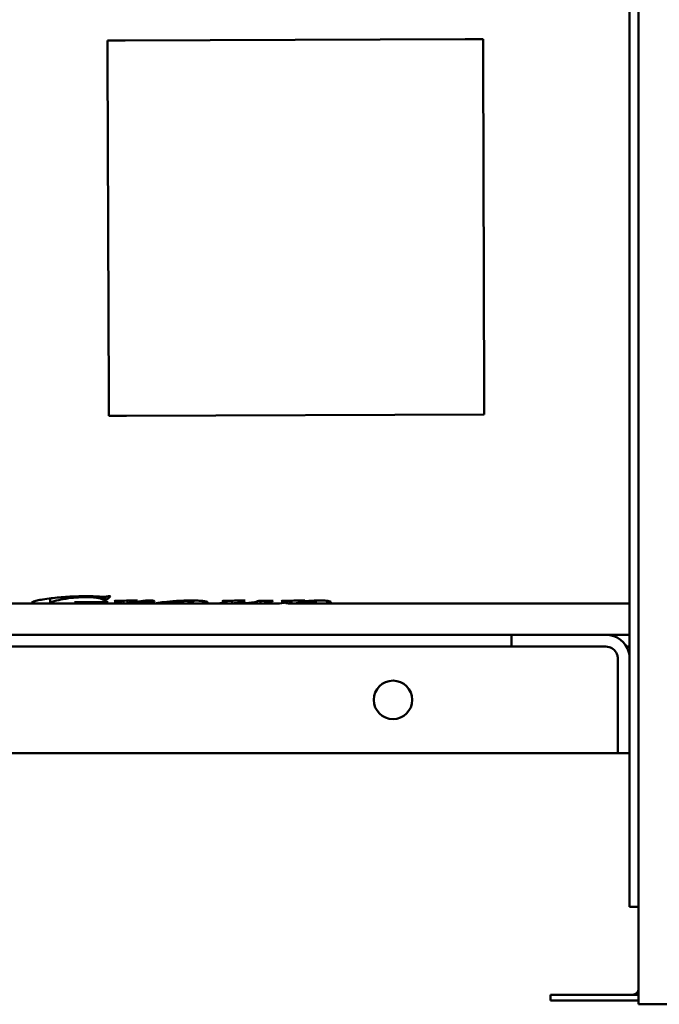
# Model space of a CAD drawing. Header units: millimetres. Extents: x 1558 to 2260, y 1022 to 1678.
# Tile 2 of 4: x 1755 to 1971, y 1022 to 1355. Entities that reach past the tile are written whole.
import ezdxf

# ---------------------------------------------------------------- set-up
doc = ezdxf.new("R2010")
doc.units = ezdxf.units.MM
doc.header["$LTSCALE"] = 9.090909
doc.layers.add('Widoczne (ISO)', color=7, linetype='Continuous', lineweight=50)

msp = doc.modelspace()

# ---------------------------------------------------------------- linework, layer by layer
at = {"layer": 'Widoczne (ISO)'}
for p, q in [((1964.34, 1323.61), (1964.34, 1677.85)), ((1961.34, 1055.15), (1961.34, 1515.15)), ((1790.79, 1348.27), (1784.78, 1348.27)), ((1784.78, 1348.27), (1784.78, 1342.25)), ((1905.71, 1348.71), (1790.79, 1348.27)), ((1911.77, 1348.71), (1905.71, 1348.71)), ((1911.77, 1342.74), (1911.77, 1348.71)), ((1912.21, 1227.73), (1911.77, 1342.74)), ((1784.78, 1342.25), (1785.21, 1227.25)), ((1964.34, 1022.15), (1964.34, 1323.61)), ((1785.21, 1227.25), (1785.21, 1221.27)), ((1912.21, 1221.73), (1912.21, 1227.73)), ((1785.21, 1221.27), (1791.19, 1221.27)), ((1791.19, 1221.27), (1912.21, 1221.73)), ((1765.37, 1157.94), (1765.36, 1159.47)), ((1783.4, 1158.83), (1783.4, 1160.03)), ((1784.08, 1158.83), (1784.08, 1160.04)), ((1785.16, 1160.21), (1785.86, 1160.21)), ((1737.28, 1157.75), (1763.34, 1157.75)), ((1768.39, 1157.75), (1774.02, 1157.75)), ((1773.87, 1158.24), (1785.06, 1158.24)), ((1776.37, 1158.05), (1776.37, 1158.24)), ((1779.58, 1157.75), (1779.58, 1158.24)), ((1779.76, 1157.75), (1786.06, 1157.75)), ((1781.83, 1157.95), (1781.83, 1158.24)), ((1784.08, 1158.83), (1783.4, 1158.83)), ((1784.87, 1158.18), (1784.87, 1158.24)), ((1790.27, 1157.76), (1786.54, 1157.76)), ((1789.58, 1158.41), (1789.58, 1158.67)), ((1790.27, 1157.76), (1790.26, 1158.69)), ((1790.75, 1157.75), (1802.05, 1157.75)), ((1791.54, 1157.86), (1791.54, 1158.72)), ((1793.66, 1158.77), (1794.94, 1158.77)), ((1796.19, 1158.27), (1796.19, 1158.56)), ((1805.88, 1157.75), (1805.88, 1158.43)), ((1806.03, 1157.75), (1809.7, 1157.75)), ((1812.95, 1157.75), (1821.79, 1157.75)), ((1813.91, 1158.41), (1813.9, 1158.76)), ((1825.27, 1158.44), (1825.27, 1158.66)), ((1826.97, 1157.76), (1826.97, 1158.7)), ((1828.47, 1157.75), (1831.5, 1157.75)), ((1830.22, 1158.77), (1831.37, 1158.77)), ((1832.96, 1157.88), (1832.96, 1157.97)), ((1836.49, 1157.75), (1836.49, 1158.69)), ((1838.24, 1157.75), (1842.17, 1157.75)), ((1844.96, 1157.99), (1844.96, 1158.12)), ((1845.77, 1158.45), (1845.77, 1158.68)), ((1846.49, 1157.76), (1846.49, 1158.69)), ((1847, 1157.75), (1847, 1158.7)), ((1847.19, 1157.75), (1851.44, 1157.75)), ((1850.06, 1158.23), (1850.06, 1158.77)), ((1850.29, 1158.77), (1851.48, 1158.77)), ((1850.59, 1158.41), (1850.59, 1158.77)), ((1852.12, 1158.41), (1852.12, 1158.55)), ((1854.88, 1157.75), (1961.34, 1157.75)), ((1855.24, 1158.18), (1855.24, 1158.75)), ((1567.34, 1147.15), (1921.34, 1147.15)), ((1921.34, 1147.15), (1926.34, 1147.15)), ((1921.34, 1147.15), (1921.34, 1143.15)), ((1926.34, 1147.15), (1953.34, 1147.15)), ((1953.34, 1147.15), (1961.34, 1147.15)), ((1921.34, 1143.15), (1567.34, 1143.15)), ((1926.34, 1143.15), (1921.34, 1143.15)), ((1953.34, 1143.15), (1926.34, 1143.15)), ((1961.34, 1143.15), (1960.27, 1143.15)), ((1957.34, 1137.69), (1957.34, 1139.15)), ((1957.34, 1137.69), (1957.34, 1108.61)), ((1957.34, 1107.15), (1567.34, 1107.15)), ((1957.34, 1107.15), (1957.34, 1108.61)), ((1957.34, 1107.15), (1961.34, 1107.15)), ((1964.34, 1055.15), (1961.34, 1055.15)), ((1964.34, 1025.41), (1934.6, 1025.41)), ((1934.6, 1023.41), (1934.6, 1025.41)), ((1934.6, 1023.41), (1964.34, 1023.41)), ((2208.34, 1022.15), (1964.34, 1022.15)), ((1964.34, 1022.15), (1964.34, 1022.15)), ((1964.34, 1022.15), (2208.34, 1022.15))]:
    msp.add_line(p, q, dxfattribs=at)
msp.add_circle((1881.34, 1125.15), 6.5, dxfattribs=at)
for centre, radius, start, end in [((1953.34, 1139.15), 8, 15.0038, 90), ((1953.34, 1139.15), 4, 31.1826, 90), ((1962.34, 1027.41), 2, 270, 0)]:
    msp.add_arc(centre, radius, start, end, dxfattribs=at)
for centre, major_axis, ratio, start_param, end_param in [((1780.06, 1285.15), (-0.51, 127.4), 0.213739, 3.271088, 3.337513), ((1770.34, 1285.15), (0.52, -127.4), 0.272725, 0.081098, 0.08662), ((1773.54, 1285.15), (0.53, -127.4), 0.283948, 6.28201, 6.332979), ((1779.27, 1285.15), (-0.53, 127.4), 0.290408, 3.135644, 3.196531), ((1781.53, 1285.15), (-0.52, 127.4), 0.272725, 3.222691, 3.228213), ((1785.57, 1285.15), (0.53, -127.4), 0.287623, 6.281992, 6.368562), ((1782.21, 1285.15), (0.54, -127.4), 0.30769, 0.110914, 0.115277), ((1712.18, 1285.15), (-641.25, 0.1), 0.198674, 1.688154, 1.698233), ((1789.38, 1285.15), (-0.54, 127.4), 0.315579, 3.182048, 3.266908), ((1820.87, 1285.15), (0.54, -127.4), 0.315787, 0.022604, 0.082892), ((1819.74, 1285.15), (0.51, -127.4), 0.235292, 0.110924, 0.11663), ((1738.85, 1285.15), (-719.58, 0.09), 0.177048, 1.68907, 1.698141), ((1825.82, 1285.15), (-0.54, 127.4), 0.314842, 3.164368, 3.266912), ((1830.76, 1285.15), (0.53, -127.4), 0.294115, 0.019045, 0.044569), ((1830.69, 1285.15), (0.54, -127.4), 0.307968, 0.073565, 0.11981), ((1394.86, 1285.15), (-3646.85, 0.02), 0.034934, 1.692034, 1.693378), ((1835.63, 1285.15), (-0.53, 127.4), 0.299997, 3.162442, 3.262786), ((1843.06, 1285.15), (188.07, -0.61), 0.677406, 4.694548, 4.698051), ((1841.69, 1285.15), (0.53, -127.4), 0.287218, 6.281994, 6.366556), ((1838.94, 1285.15), (0.53, -127.4), 0.285712, 0.111023, 0.116898), ((1752, 1285.15), (-774.4, 0.08), 0.164515, 1.689522, 1.698089), ((1846.44, 1285.15), (-0.53, 127.4), 0.290121, 3.101622, 3.128643), ((1846.44, 1285.15), (-0.53, 127.4), 0.282905, 3.142684, 3.227662), ((1846.4, 1285.15), (-0.53, 127.4), 0.285712, 3.242386, 3.267058)]:
    msp.add_ellipse(centre, major_axis=major_axis, ratio=ratio, start_param=start_param, end_param=end_param, dxfattribs=at)
for points, knots in [([(1759.25, 1158.07), (1759.25, 1158.16), (1759.39, 1158.26), (1759.97, 1158.5), (1760.4, 1158.62), (1761.53, 1158.88), (1762.21, 1159.01), (1763.83, 1159.27), (1764.78, 1159.4), (1765.79, 1159.53)], [0, 0, 0, 0, 0.367888, 0.367888, 0.722905, 0.722905, 1.071909, 1.071909, 1.448789, 1.448789, 1.448789, 1.448789]), ([(1777.58, 1159.92), (1776.98, 1159.92), (1776.38, 1159.91), (1775.19, 1159.86), (1774.6, 1159.82), (1773.21, 1159.71), (1771.98, 1159.59), (1769.46, 1159.19), (1768.47, 1158.98), (1767.5, 1158.74), (1767.32, 1158.69), (1766.57, 1158.5), (1766.13, 1158.36), (1765.52, 1158.12), (1765.37, 1158.02), (1765.37, 1157.94)], [0, 0, 0, 0, 0.180411, 0.180411, 0.366944, 0.366944, 0.640667, 0.640667, 0.903214, 0.903214, 0.961125, 0.961125, 1.166041, 1.166041, 1.376678, 1.376678, 1.376678, 1.376678]), ([(1765.79, 1159.53), (1767.47, 1159.73), (1769.3, 1159.91), (1773.28, 1160.15), (1775.32, 1160.21), (1777.41, 1160.21)], [0, 0, 0, 0, 0.626408, 0.626408, 1.251638, 1.251638, 1.251638, 1.251638]), ([(1777.41, 1160.21), (1777.77, 1160.21), (1778.13, 1160.21), (1778.49, 1160.2), (1778.83, 1160.2), (1779.17, 1160.19), (1779.51, 1160.19)], [0, 0, 0, 0, 0.1087823, 0.1087823, 0.1087823, 0.2104349, 0.2104349, 0.2104349, 0.2104349]), ([(1783.4, 1158.83), (1783.36, 1158.95), (1783.25, 1159.09), (1782.84, 1159.33), (1782.58, 1159.44), (1781.77, 1159.64), (1781.29, 1159.71), (1780.47, 1159.81), (1779.96, 1159.85), (1778.82, 1159.91), (1778.2, 1159.92), (1777.58, 1159.92)], [0, 0, 0, 0, 0.280612, 0.280612, 0.488183, 0.488183, 0.728061, 0.728061, 1.037814, 1.037814, 1.382448, 1.382448, 1.382448, 1.382448]), ([(1779.51, 1160.19), (1779.86, 1160.18), (1780.36, 1160.16), (1781.18, 1160.12), (1781.6, 1160.1), (1781.99, 1160.08)], [0, 0, 0, 0, 0.1068461, 0.1068461, 0.2049807, 0.2049807, 0.2049807, 0.2049807]), ([(1781.99, 1160.08), (1782.25, 1160.07), (1782.54, 1160.05), (1783.09, 1160.03), (1783.37, 1160.03), (1783.57, 1160.03)], [0, 0, 0, 0, 0.0800193, 0.0800193, 0.1676608, 0.1676608, 0.1676608, 0.1676608]), ([(1783.57, 1160.03), (1783.77, 1160.03), (1783.96, 1160.03), (1784.14, 1160.05), (1784.33, 1160.06), (1784.51, 1160.08), (1784.66, 1160.11), (1784.85, 1160.14), (1785.01, 1160.17), (1785.16, 1160.21)], [0, 0, 0, 0, 0.0600239, 0.0600239, 0.0600239, 0.1211798, 0.1211798, 0.1211798, 0.1927424, 0.1927424, 0.1927424, 0.1927424]), ([(1766.68, 1157.76), (1766.26, 1157.76), (1765.85, 1157.76), (1764.57, 1157.75), (1763.49, 1157.75), (1761.61, 1157.76), (1760.76, 1157.77), (1759.53, 1157.87), (1759.25, 1157.96), (1759.25, 1158.07)], [0.4278494, 0.4278494, 0.4278494, 0.4278494, 0.5586794, 0.5586794, 0.848296, 0.848296, 1.0739334, 1.0739334, 1.3140511, 1.3140511, 1.3140511, 1.3140511]), ([(1765.37, 1157.94), (1765.37, 1157.9), (1765.43, 1157.86), (1765.71, 1157.81), (1765.91, 1157.79), (1766.67, 1157.76), (1767.25, 1157.75), (1767.95, 1157.75), (1768.16, 1157.75), (1768.39, 1157.75)], [0, 0, 0, 0, 0.2388853, 0.2388853, 0.446795, 0.446795, 0.7776932, 0.7776932, 0.9146981, 0.9146981, 0.9146981, 0.9146981]), ([(1776.37, 1158.05), (1776.37, 1158.06), (1776.35, 1158.07), (1776.25, 1158.1), (1776.17, 1158.11), (1775.95, 1158.13), (1775.81, 1158.14), (1775.49, 1158.16), (1775.21, 1158.17), (1774.54, 1158.18), (1774.09, 1158.18), (1773.67, 1158.18)], [0, 0, 0, 0, 0.0492973, 0.0492973, 0.0979248, 0.0979248, 0.1574219, 0.1574219, 0.2895925, 0.2895925, 0.4896062, 0.4896062, 0.4896062, 0.4896062]), ([(1779.58, 1157.75), (1778.21, 1157.75), (1776.8, 1157.76), (1775.35, 1157.76), (1775.1, 1157.76), (1774.84, 1157.77), (1774.59, 1157.77)], [0, 0, 0, 0, 0.443119, 0.443119, 0.443119, 0.5210432, 0.5210432, 0.5210432, 0.5210432]), ([(1775.86, 1157.92), (1775.98, 1157.94), (1776.1, 1157.96), (1776.3, 1158.01), (1776.37, 1158.04), (1776.37, 1158.05)], [0, 0, 0, 0, 0.1248454, 0.1248454, 0.2481911, 0.2481911, 0.2481911, 0.2481911]), ([(1782.43, 1158.08), (1782.33, 1158.06), (1782.22, 1158.04), (1782.01, 1157.99), (1781.92, 1157.97), (1781.83, 1157.95)], [0, 0, 0, 0, 0.0621629, 0.0621629, 0.1124951, 0.1124951, 0.1124951, 0.1124951]), ([(1784.87, 1158.18), (1784.38, 1158.18), (1783.9, 1158.17), (1783.37, 1158.15), (1783.13, 1158.14), (1782.69, 1158.11), (1782.54, 1158.09), (1782.43, 1158.08)], [0, 0, 0, 0, 0.1460433, 0.1460433, 0.1981012, 0.1981012, 0.2378004, 0.2378004, 0.2378004, 0.2378004]), ([(1789.58, 1158.41), (1789.58, 1158.42), (1789.57, 1158.44), (1789.48, 1158.47), (1789.43, 1158.48), (1789.31, 1158.49), (1789.2, 1158.51), (1788.76, 1158.54), (1788.54, 1158.54), (1787.99, 1158.55), (1787.51, 1158.55), (1787.08, 1158.55)], [0, 0, 0, 0, 0.0485282, 0.0485282, 0.0836179, 0.0836179, 0.1068865, 0.1068865, 0.1329699, 0.1329699, 0.1818448, 0.1818448, 0.1818448, 0.1818448]), ([(1789.22, 1158.23), (1789.3, 1158.25), (1789.38, 1158.28), (1789.51, 1158.34), (1789.58, 1158.38), (1789.58, 1158.41)], [0, 0, 0, 0, 0.0966285, 0.0966285, 0.1877173, 0.1877173, 0.1877173, 0.1877173]), ([(1796.19, 1158.27), (1796.02, 1158.26), (1795.82, 1158.24), (1795.49, 1158.21), (1795.22, 1158.19), (1794.24, 1158.07), (1793.5, 1157.96), (1792.4, 1157.84), (1792.06, 1157.82), (1791.5, 1157.77), (1790.93, 1157.73), (1790.27, 1157.76)], [0, 0, 0, 0, 0.0597923, 0.0597923, 0.1009184, 0.1009184, 0.1883148, 0.1883148, 0.2757626, 0.2757626, 0.4759126, 0.4759126, 0.4759126, 0.4759126]), ([(1791.54, 1157.86), (1791.98, 1157.9), (1792.42, 1157.96), (1793.27, 1158.07), (1793.67, 1158.13), (1794.69, 1158.3), (1795.82, 1158.52), (1796.76, 1158.64)], [0, 0, 0, 0, 0.323795, 0.323795, 0.596114, 0.596114, 1.003204, 1.003204, 1.003204, 1.003204]), ([(1796.57, 1158.28), (1796.51, 1158.28), (1796.45, 1158.28), (1796.39, 1158.28), (1796.32, 1158.27), (1796.26, 1158.27), (1796.19, 1158.27)], [0, 0, 0, 0, 0.0182835, 0.0182835, 0.0182835, 0.03987937, 0.03987937, 0.03987937, 0.03987937]), ([(1798.55, 1158.14), (1798.42, 1158.14), (1798.29, 1158.14), (1798.04, 1158.14), (1797.93, 1158.15), (1797.69, 1158.16), (1797.58, 1158.17), (1797.38, 1158.2), (1797.18, 1158.24), (1796.96, 1158.26), (1796.91, 1158.27), (1796.78, 1158.27), (1796.74, 1158.28), (1796.66, 1158.28), (1796.62, 1158.28), (1796.57, 1158.28)], [0, 0, 0, 0, 0.0394421, 0.0394421, 0.0769002, 0.0769002, 0.1294801, 0.1294801, 0.1960241, 0.1960241, 0.2132628, 0.2132628, 0.2206408, 0.2206408, 0.227664, 0.227664, 0.227664, 0.227664]), ([(1796.76, 1158.64), (1797.05, 1158.67), (1797.38, 1158.71), (1797.93, 1158.74), (1798.12, 1158.75), (1798.53, 1158.77), (1798.73, 1158.77), (1798.93, 1158.77)], [0, 0, 0, 0, 0.1246189, 0.1246189, 0.1882849, 0.1882849, 0.2492767, 0.2492767, 0.2492767, 0.2492767]), ([(1799.8, 1158.2), (1799.66, 1158.18), (1799.48, 1158.17), (1799.16, 1158.15), (1799.05, 1158.14), (1798.8, 1158.14), (1798.68, 1158.14), (1798.55, 1158.14)], [0, 0, 0, 0, 0.0775666, 0.0775666, 0.1171231, 0.1171231, 0.1551464, 0.1551464, 0.1551464, 0.1551464]), ([(1798.93, 1158.77), (1799.14, 1158.77), (1799.35, 1158.77), (1799.74, 1158.75), (1799.9, 1158.73), (1800.19, 1158.7), (1800.34, 1158.68), (1800.54, 1158.63), (1800.6, 1158.6), (1800.68, 1158.56), (1800.69, 1158.53), (1800.69, 1158.5)], [0, 0, 0, 0, 0.0632914, 0.0632914, 0.1244494, 0.1244494, 0.1816749, 0.1816749, 0.2226894, 0.2226894, 0.2700383, 0.2700383, 0.2700383, 0.2700383]), ([(1800.69, 1158.5), (1800.69, 1158.44), (1800.63, 1158.38), (1800.47, 1158.33), (1800.33, 1158.28), (1800.11, 1158.24), (1799.8, 1158.2)], [0, 0, 0, 0, 0.1728744, 0.1728744, 0.1728744, 0.332883, 0.332883, 0.332883, 0.332883]), ([(1801.14, 1157.79), (1801.14, 1157.83), (1801.4, 1157.89), (1802.3, 1158.03), (1802.97, 1158.12), (1805.07, 1158.36), (1806.39, 1158.49), (1809.02, 1158.66), (1809.8, 1158.7), (1811.39, 1158.76), (1812.23, 1158.77), (1813.1, 1158.77)], [0, 0, 0, 0, 0.456272, 0.456272, 0.736786, 0.736786, 0.976386, 0.976386, 1.095874, 1.095874, 1.227083, 1.227083, 1.227083, 1.227083]), ([(1805.88, 1157.77), (1805.55, 1157.77), (1805.22, 1157.77), (1804.4, 1157.76), (1803.92, 1157.76), (1803.25, 1157.76), (1802.73, 1157.75), (1801.86, 1157.75), (1801.59, 1157.75), (1801.22, 1157.76), (1801.14, 1157.77), (1801.14, 1157.79)], [0.0743076, 0.0743076, 0.0743076, 0.0743076, 0.1735742, 0.1735742, 0.3291584, 0.3291584, 0.4091859, 0.4091859, 0.4641894, 0.4641894, 0.521598, 0.521598, 0.521598, 0.521598]), ([(1810.61, 1158.58), (1809.96, 1158.51), (1809.32, 1158.39), (1808.24, 1158.18), (1807.38, 1158.02), (1806.23, 1157.82), (1805.88, 1157.77), (1805.88, 1157.75)], [-1.985255, -1.985255, -1.985255, -1.985255, -1.231556, -1.231556, -0.561311, -0.561311, 0, 0, 0, 0]), ([(1805.88, 1157.75), (1805.88, 1157.75), (1805.9, 1157.75), (1805.96, 1157.75), (1805.99, 1157.75), (1806.03, 1157.75)], [-0.2489435, -0.2489435, -0.2489435, -0.2489435, -0.2146617, -0.2146617, -0.19408643, -0.19408643, -0.19408643, -0.19408643]), ([(1809.7, 1157.75), (1809.78, 1157.75), (1809.86, 1157.75), (1810.33, 1157.75), (1810.72, 1157.76), (1811.48, 1157.78), (1812.31, 1157.81), (1813.45, 1158.05), (1813.91, 1158.19), (1813.91, 1158.41)], [-2.723527, -2.723527, -2.723527, -2.723527, -2.561142, -2.561142, -1.756535, -1.756535, -0.645257, -0.645257, 0, 0, 0, 0]), ([(1818.64, 1158.2), (1818.64, 1158.12), (1818.53, 1158.05), (1818.06, 1157.94), (1817.7, 1157.89), (1816.5, 1157.79), (1815.5, 1157.76), (1812.85, 1157.74), (1811.52, 1157.75), (1810.57, 1157.76)], [0, 0, 0, 0, 0.281458, 0.281458, 0.580956, 0.580956, 1.079749, 1.079749, 1.563746, 1.563746, 1.563746, 1.563746]), ([(1812.31, 1158.64), (1811.99, 1158.64), (1811.68, 1158.64), (1811.38, 1158.63), (1811.09, 1158.62), (1810.84, 1158.6), (1810.61, 1158.58)], [0, 0, 0, 0, 0.0955499, 0.0955499, 0.0955499, 0.1858546, 0.1858546, 0.1858546, 0.1858546]), ([(1813.91, 1158.41), (1813.91, 1158.45), (1813.86, 1158.49), (1813.63, 1158.55), (1813.5, 1158.57), (1813.21, 1158.61), (1813.05, 1158.62), (1812.78, 1158.64), (1812.69, 1158.64), (1812.5, 1158.64), (1812.41, 1158.64), (1812.31, 1158.64)], [-0.2638498, -0.2638498, -0.2638498, -0.2638498, -0.1814737, -0.1814737, -0.1178275, -0.1178275, -0.0572485, -0.0572485, -0.0288475, -0.0288475, 0, 0, 0, 0]), ([(1813.1, 1158.77), (1813.72, 1158.77), (1814.33, 1158.76), (1815.45, 1158.71), (1816.05, 1158.68), (1817.09, 1158.59), (1817.51, 1158.54), (1818.07, 1158.44), (1818.29, 1158.4), (1818.58, 1158.29), (1818.64, 1158.24), (1818.64, 1158.2)], [0, 0, 0, 0, 0.1867867, 0.1867867, 0.3539951, 0.3539951, 0.5134898, 0.5134898, 0.6260851, 0.6260851, 0.7288996, 0.7288996, 0.7288996, 0.7288996]), ([(1821.77, 1157.75), (1821.77, 1157.75), (1821.85, 1157.76), (1822.05, 1157.77), (1822.18, 1157.78), (1822.32, 1157.79)], [0, 0, 0, 0, 0.1307651, 0.1307651, 0.2641339, 0.2641339, 0.2641339, 0.2641339]), ([(1824.25, 1157.77), (1824.08, 1157.77), (1823.9, 1157.77), (1823.56, 1157.77), (1823.4, 1157.77), (1822.88, 1157.76), (1822.62, 1157.76), (1822.23, 1157.76), (1822.06, 1157.75), (1821.82, 1157.75), (1821.77, 1157.75), (1821.77, 1157.75)], [0, 0, 0, 0, 0.0528104, 0.0528104, 0.1038969, 0.1038969, 0.2244556, 0.2244556, 0.3905771, 0.3905771, 0.5655002, 0.5655002, 0.5655002, 0.5655002]), ([(1825.27, 1158.44), (1825.27, 1158.45), (1825.26, 1158.46), (1825.23, 1158.47), (1825.21, 1158.48), (1825.13, 1158.49), (1825.06, 1158.5), (1824.83, 1158.52), (1824.68, 1158.53), (1824.38, 1158.54), (1824.02, 1158.55), (1823.57, 1158.55)], [0, 0, 0, 0, 0.0217347, 0.0217347, 0.0421704, 0.0421704, 0.073911, 0.073911, 0.1202433, 0.1202433, 0.2535647, 0.2535647, 0.2535647, 0.2535647]), ([(1829.37, 1157.75), (1828.8, 1157.75), (1828.12, 1157.75), (1827.12, 1157.76), (1826.54, 1157.76), (1825.28, 1157.77), (1824.77, 1157.77), (1824.25, 1157.77)], [0, 0, 0, 0, 0.257305, 0.257305, 0.3847592, 0.3847592, 0.4646847, 0.4646847, 0.4646847, 0.4646847]), ([(1824.74, 1158.2), (1824.86, 1158.24), (1824.98, 1158.28), (1825.19, 1158.36), (1825.27, 1158.41), (1825.27, 1158.44)], [0, 0, 0, 0, 0.1300556, 0.1300556, 0.2783265, 0.2783265, 0.2783265, 0.2783265]), ([(1827.27, 1157.79), (1827.2, 1157.78), (1827.13, 1157.78), (1827.01, 1157.77), (1826.97, 1157.77), (1826.97, 1157.76)], [0, 0, 0, 0, 0.067075, 0.067075, 0.1393755, 0.1393755, 0.1393755, 0.1393755]), ([(1826.97, 1157.76), (1826.97, 1157.76), (1826.98, 1157.76), (1827, 1157.76), (1827.01, 1157.76), (1827.02, 1157.76), (1827.04, 1157.76), (1827.06, 1157.76), (1827.08, 1157.76), (1827.1, 1157.76)], [0, 0, 0, 0, 0.01470539, 0.01470539, 0.01470539, 0.02302252, 0.02302252, 0.02302252, 0.03169314, 0.03169314, 0.03169314, 0.03169314]), ([(1827.1, 1157.76), (1827.15, 1157.76), (1827.2, 1157.76), (1827.26, 1157.76), (1827.33, 1157.76), (1827.39, 1157.76), (1827.46, 1157.76)], [0, 0, 0, 0, 0.02024296, 0.02024296, 0.02024296, 0.04058191, 0.04058191, 0.04058191, 0.04058191]), ([(1827.46, 1157.76), (1827.55, 1157.76), (1827.65, 1157.76), (1827.84, 1157.76), (1827.94, 1157.76), (1828.28, 1157.76), (1828.52, 1157.76), (1829.09, 1157.77), (1829.46, 1157.78), (1829.78, 1157.78)], [0, 0, 0, 0, 0.0279348, 0.0279348, 0.0599596, 0.0599596, 0.1391836, 0.1391836, 0.2805521, 0.2805521, 0.2805521, 0.2805521]), ([(1832.96, 1157.88), (1832.4, 1157.85), (1831.83, 1157.82), (1830.85, 1157.78), (1830.02, 1157.76), (1829.37, 1157.75)], [0, 0, 0, 0, 0.2970312, 0.2970312, 0.5106114, 0.5106114, 0.5106114, 0.5106114]), ([(1829.78, 1157.78), (1830.64, 1157.81), (1831.44, 1157.85), (1832.84, 1157.95), (1833.5, 1158.02), (1834.11, 1158.11)], [0, 0, 0, 0, 0.3868184, 0.3868184, 0.7771323, 0.7771323, 0.7771323, 0.7771323]), ([(1831.5, 1157.75), (1831.5, 1157.75), (1831.57, 1157.75), (1831.75, 1157.76), (1831.87, 1157.77), (1832.01, 1157.78)], [0.0030491, 0.0030491, 0.0030491, 0.0030491, 0.1306767, 0.1306767, 0.2629228, 0.2629228, 0.2629228, 0.2629228]), ([(1834.07, 1157.77), (1833.83, 1157.77), (1833.58, 1157.77), (1833.13, 1157.77), (1832.93, 1157.77), (1832.42, 1157.76), (1832.2, 1157.76), (1831.86, 1157.76), (1831.73, 1157.75), (1831.56, 1157.75), (1831.52, 1157.75), (1831.51, 1157.75)], [0, 0, 0, 0, 0.0723935, 0.0723935, 0.1371754, 0.1371754, 0.2396367, 0.2396367, 0.3564999, 0.3564999, 0.4476756, 0.4476756, 0.4476756, 0.4476756]), ([(1836.49, 1157.76), (1836.28, 1157.76), (1836.07, 1157.76), (1835.56, 1157.77), (1835.27, 1157.77), (1834.67, 1157.77), (1834.37, 1157.77), (1834.07, 1157.77)], [0.5208491, 0.5208491, 0.5208491, 0.5208491, 0.5937674, 0.5937674, 0.6860292, 0.6860292, 0.776619, 0.776619, 0.776619, 0.776619]), ([(1836.96, 1157.78), (1836.85, 1157.77), (1836.73, 1157.77), (1836.56, 1157.76), (1836.49, 1157.75), (1836.49, 1157.75)], [0, 0, 0, 0, 0.1175294, 0.1175294, 0.2096783, 0.2096783, 0.2096783, 0.2096783]), ([(1836.49, 1157.75), (1836.49, 1157.75), (1836.5, 1157.75), (1836.53, 1157.75), (1836.55, 1157.75), (1836.61, 1157.75), (1836.66, 1157.75), (1836.75, 1157.75), (1836.78, 1157.75), (1836.86, 1157.75), (1836.9, 1157.75), (1836.93, 1157.75)], [0, 0, 0, 0, 0.012572, 0.012572, 0.02684001, 0.02684001, 0.04286128, 0.04286128, 0.05199911, 0.05199911, 0.06077262, 0.06077262, 0.06077262, 0.06077262]), ([(1836.93, 1157.75), (1837.01, 1157.75), (1837.08, 1157.75), (1837.15, 1157.75), (1837.26, 1157.75), (1837.36, 1157.75), (1837.44, 1157.75)], [0, 0, 0, 0, 0.02241499, 0.02241499, 0.02241499, 0.05744483, 0.05744483, 0.05744483, 0.05744483]), ([(1837.44, 1157.75), (1837.76, 1157.75), (1838.11, 1157.76), (1838.71, 1157.77), (1839.02, 1157.77), (1839.29, 1157.78)], [0, 0, 0, 0, 0.1204434, 0.1204434, 0.2423017, 0.2423017, 0.2423017, 0.2423017]), ([(1839.95, 1157.77), (1839.3, 1157.75), (1838.5, 1157.75), (1837.52, 1157.75), (1837.51, 1157.75), (1837.5, 1157.75)], [0, 0, 0, 0, 0.3904307, 0.3904307, 0.3947272, 0.3947272, 0.3947272, 0.3947272]), ([(1845.77, 1158.45), (1845.77, 1158.46), (1845.76, 1158.46), (1845.73, 1158.48), (1845.71, 1158.49), (1845.63, 1158.51), (1845.57, 1158.51), (1845.47, 1158.52), (1845.38, 1158.53), (1845.13, 1158.54), (1844.97, 1158.54), (1844.33, 1158.55), (1843.85, 1158.55), (1843.5, 1158.55)], [0, 0, 0, 0, 0.0232572, 0.0232572, 0.04471, 0.04471, 0.082761, 0.082761, 0.1997386, 0.1997386, 0.3841961, 0.3841961, 0.6326136, 0.6326136, 0.6326136, 0.6326136]), ([(1845.5, 1157.85), (1845.37, 1157.86), (1845.24, 1157.88), (1845.04, 1157.93), (1844.96, 1157.96), (1844.96, 1157.99)], [0, 0, 0, 0, 0.1428444, 0.1428444, 0.2939133, 0.2939133, 0.2939133, 0.2939133]), ([(1845.26, 1158.21), (1845.38, 1158.24), (1845.5, 1158.28), (1845.68, 1158.36), (1845.77, 1158.41), (1845.77, 1158.45)], [0, 0, 0, 0, 0.1313206, 0.1313206, 0.259658, 0.259658, 0.259658, 0.259658]), ([(1852.12, 1158.41), (1851.73, 1158.39), (1851.35, 1158.36), (1850.69, 1158.3), (1850.36, 1158.26), (1850.06, 1158.23)], [-0.2721239, -0.2721239, -0.2721239, -0.2721239, -0.1374396, -0.1374396, 0, 0, 0, 0]), ([(1850.59, 1158.41), (1851.32, 1158.48), (1852.18, 1158.56), (1853.43, 1158.66), (1854.03, 1158.7), (1855.34, 1158.76), (1855.91, 1158.77), (1856.49, 1158.77)], [0, 0, 0, 0, 0.2943923, 0.2943923, 0.4528634, 0.4528634, 0.5684977, 0.5684977, 0.5684977, 0.5684977]), ([(1851.44, 1157.75), (1852.8, 1157.75), (1853.63, 1157.79), (1854.59, 1157.87), (1855.24, 1157.98), (1855.24, 1158.18)], [-1.218501, -1.218501, -1.218501, -1.218501, -0.735581, -0.735581, 0, 0, 0, 0]), ([(1853.42, 1158.45), (1853.19, 1158.45), (1852.97, 1158.44), (1852.75, 1158.44), (1852.53, 1158.43), (1852.32, 1158.42), (1852.12, 1158.41)], [0, 0, 0, 0, 0.0674815, 0.0674815, 0.0674815, 0.1361419, 0.1361419, 0.1361419, 0.1361419]), ([(1856.48, 1157.76), (1855.53, 1157.75), (1854.43, 1157.75), (1852.99, 1157.76), (1852.79, 1157.76), (1852.59, 1157.76)], [0, 0, 0, 0, 0.4270264, 0.4270264, 0.493673, 0.493673, 0.493673, 0.493673]), ([(1855.24, 1158.18), (1855.24, 1158.23), (1855.18, 1158.28), (1854.92, 1158.35), (1854.8, 1158.37), (1854.41, 1158.41), (1854.24, 1158.42), (1853.94, 1158.44), (1853.84, 1158.44), (1853.63, 1158.45), (1853.52, 1158.45), (1853.42, 1158.45)], [-0.4955251, -0.4955251, -0.4955251, -0.4955251, -0.2322691, -0.2322691, -0.1302956, -0.1302956, -0.0639391, -0.0639391, -0.0323925, -0.0323925, 0, 0, 0, 0]), ([(1860.3, 1158.25), (1860.3, 1158.09), (1859.99, 1157.97), (1858.66, 1157.81), (1857.69, 1157.78), (1856.48, 1157.76)], [0, 0, 0, 0, 0.542681, 0.542681, 1.084358, 1.084358, 1.084358, 1.084358]), ([(1856.49, 1158.77), (1856.91, 1158.77), (1857.32, 1158.76), (1858.11, 1158.73), (1858.46, 1158.71), (1859.2, 1158.63), (1859.49, 1158.57), (1859.89, 1158.49), (1860.04, 1158.44), (1860.25, 1158.34), (1860.3, 1158.3), (1860.3, 1158.25)], [0, 0, 0, 0, 0.1244086, 0.1244086, 0.2483104, 0.2483104, 0.4228894, 0.4228894, 0.6182633, 0.6182633, 0.829963, 0.829963, 0.829963, 0.829963]), ([(1956.76, 1141.22), (1956.87, 1141.05), (1956.96, 1140.87), (1957.18, 1140.34), (1957.28, 1139.94), (1957.33, 1139.41), (1957.34, 1139.28), (1957.34, 1139.15)], [-1.9857961, -1.9857961, -1.9857961, -1.9857961, -1.9298676, -1.9298676, -1.812497, -1.812497, -1.7725911, -1.7725911, -1.7725911, -1.7725911]), ([(1961.34, 1139.15), (1961.34, 1139.21), (1961.34, 1139.26), (1961.33, 1139.94), (1961.23, 1140.61), (1961.07, 1141.22)], [0.5531777, 0.5531777, 0.5531777, 0.5531777, 0.5706176, 0.5706176, 0.7614411, 0.7614411, 0.7614411, 0.7614411])]:
    msp.add_open_spline(points, degree=3, knots=knots, dxfattribs=at)
for points in [[(1847, 1157.76), (1846.83, 1157.76), (1846.66, 1157.76), (1846.49, 1157.76)], [(1847, 1157.75), (1847.06, 1157.75), (1847.13, 1157.75), (1847.19, 1157.75)]]:
    msp.add_open_spline(points, degree=3, dxfattribs=at)

doc.saveas('drawing.dxf')
